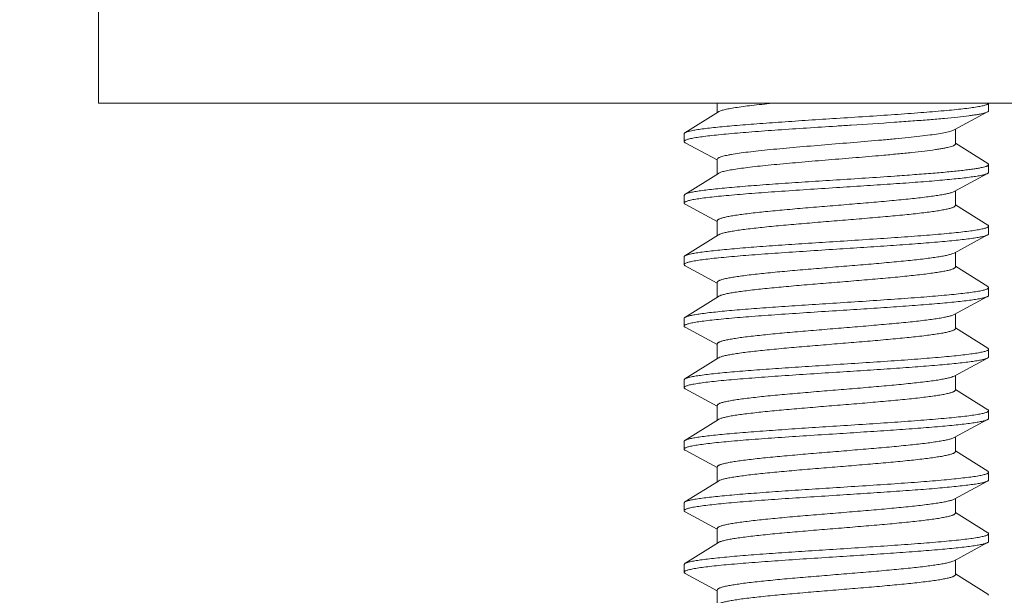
# Model space of a CAD drawing. Header units: inches. Extents: x 0 to 814, y 0 to 621.
# Tile 7 of 37: x 278.44 to 284.84, y 431.97 to 435.71. Entities that reach past the tile are written whole.
import ezdxf

# ---------------------------------------------------------------- set-up
doc = ezdxf.new("R2010")
doc.units = ezdxf.units.IN
doc.header["$LTSCALE"] = 10
doc.header["$MEASUREMENT"] = 0
doc.dimstyles.get("Standard").update_dxf_attribs({"dimtxt": 6, "dimasz": 6.5, "dimexe": 2.5, "dimexo": 3.5, "dimgap": 1.25, "dimtad": 0, "dimtih": 1, "dimtoh": 1, "dimdec": 1, "dimzin": 0, "dimdsep": 46, "dimtxsty": 'Standard', "dimcen": 0, "dimadec": 0, "dimazin": 0, "dimtfac": 1, "dimtdec": 1, "dimtofl": 0, "dimtmove": 0, "dimatfit": 3, "dimfxl": 0, "dimtolj": 1, "dimtzin": 0, "dimarcsym": 0})

# ---------------------------------------------------------------- blocks, each defined once
blk = doc.blocks.new('*D55')
at = {"color": 0, "lineweight": -2}
for p, q in [((278.9482, 450.3946), (278.9482, 462.9307)), ((310.0482, 449.4779), (310.0482, 462.9307)), ((272.4482, 460.4307), (265.9482, 460.4307)), ((316.5482, 460.4307), (323.0482, 460.4307)), ((278.9482, 438.6705), (278.9482, 446.465))]:
    blk.add_line(p, q, dxfattribs=at)
at = {"color": 0}
for points in [[(272.4482, 461.5141), (272.4482, 459.3474), (278.9482, 460.4307)], [(316.5482, 461.5141), (316.5482, 459.3474), (310.0482, 460.4307)]]:
    blk.add_solid(points, dxfattribs=at)
at = {"layer": 'DEFPOINTS', "color": 0}
for p in [(278.9482, 460.4307), (310.0482, 445.9779), (278.9482, 435.1705)]:
    blk.add_point(p, dxfattribs=at)
at = {"color": 0, "lineweight": 15, "char_height": 6, "attachment_point": 5}
for s, insert in [('\\A1;31.1', (294.4982, 464.6807)), ('\\A1;[1.22]', (294.4982, 456.1807))]:
    blk.add_mtext(s, dxfattribs=dict(at, insert=insert))
blk = doc.blocks.new('*D49')
at = {"color": 0, "lineweight": -2}
for p, q in [((245.2973, 468.2649), (251.7973, 468.2649)), ((251.7973, 468.2649), (251.7973, 461.6705)), ((251.7973, 455.1705), (251.7973, 461.6705)), ((280.2482, 448.6705), (249.2973, 448.6705)), ((275.4482, 435.1705), (249.2973, 435.1705)), ((251.7973, 428.6705), (251.7973, 422.1705))]:
    blk.add_line(p, q, dxfattribs=at)
at = {"color": 0}
for points in [[(250.714, 455.1705), (252.8806, 455.1705), (251.7973, 448.6705)], [(250.714, 428.6705), (252.8806, 428.6705), (251.7973, 435.1705)]]:
    blk.add_solid(points, dxfattribs=at)
at = {"layer": 'DEFPOINTS', "color": 0}
for p in [(283.7482, 448.6705), (251.7973, 435.1705), (278.9482, 435.1705)]:
    blk.add_point(p, dxfattribs=at)
at = {"color": 0, "lineweight": 15, "char_height": 6, "attachment_point": 5}
for s, insert in [('\\A1;13.5', (231.5473, 472.5149)), ('\\A1;[0.53]', (231.5473, 464.0149))]:
    blk.add_mtext(s, dxfattribs=dict(at, insert=insert))

msp = doc.modelspace()

# ---------------------------------------------------------------- linework, layer by layer
at = {"lineweight": 15}
for p, q in [((278.9482, 435.1705), (278.9482, 436.6705)), ((298.5482, 435.1705), (278.9482, 435.1705)), ((282.9739, 435.1705), (282.9739, 435.1093)), ((284.7387, 435.1705), (284.7387, 435.1205)), ((282.9806, 435.1135), (282.763, 434.977)), ((284.5135, 434.9954), (284.7316, 435.1129)), ((284.5226, 434.9051), (284.5226, 435.0003)), ((282.7577, 434.9705), (282.7577, 434.9205)), ((282.7648, 434.9129), (282.9739, 434.8003)), ((284.7335, 434.777), (284.5226, 434.9093)), ((282.9739, 434.8051), (282.9739, 434.7093)), ((284.7387, 434.7705), (284.7387, 434.7205)), ((282.9806, 434.7135), (282.763, 434.577)), ((284.5135, 434.5954), (284.7316, 434.7129)), ((284.5226, 434.5051), (284.5226, 434.6003)), ((282.763, 434.577), (282.7577, 434.5705)), ((282.7577, 434.5705), (282.7577, 434.5205)), ((282.7648, 434.5129), (282.9739, 434.4003)), ((284.7335, 434.377), (284.5226, 434.5093)), ((282.9739, 434.4051), (282.9739, 434.3093)), ((284.7387, 434.3705), (284.7387, 434.3205)), ((282.9806, 434.3135), (282.763, 434.177)), ((282.9806, 434.3135), (282.9828, 434.3148)), ((284.5135, 434.1954), (284.7316, 434.3129)), ((282.7577, 434.1705), (282.7577, 434.1205)), ((284.5226, 434.1051), (284.5226, 434.2003)), ((282.7648, 434.1129), (282.9739, 434.0003)), ((284.7335, 433.977), (284.5226, 434.1093)), ((282.9739, 434.0051), (282.9739, 433.9093)), ((284.7335, 433.977), (284.7387, 433.9705)), ((284.7387, 433.9705), (284.7387, 433.9205)), ((282.9806, 433.9135), (282.763, 433.777)), ((282.9806, 433.9135), (282.9831, 433.9149)), ((284.5135, 433.7954), (284.7316, 433.9129)), ((282.7577, 433.7705), (282.7577, 433.7205)), ((284.5226, 433.7051), (284.5226, 433.8003)), ((282.7648, 433.7129), (282.9739, 433.6003)), ((284.7335, 433.577), (284.5226, 433.7093)), ((282.9739, 433.6051), (282.9739, 433.5093)), ((284.7387, 433.5705), (284.7387, 433.5205)), ((282.9806, 433.5135), (282.763, 433.377)), ((282.9806, 433.5135), (282.9833, 433.5151)), ((284.5135, 433.3954), (284.7316, 433.5129)), ((282.763, 433.377), (282.7577, 433.3705)), ((282.7577, 433.3705), (282.7577, 433.3205)), ((284.5226, 433.3051), (284.5226, 433.4003)), ((282.7648, 433.3129), (282.9739, 433.2003)), ((284.7335, 433.177), (284.5226, 433.3093)), ((282.9739, 433.2051), (282.9739, 433.1093)), ((282.9806, 433.1135), (282.9836, 433.1152)), ((284.7387, 433.1705), (284.7387, 433.1205)), ((282.9806, 433.1135), (282.763, 432.977)), ((284.5135, 432.9954), (284.7316, 433.1129)), ((284.5226, 432.9051), (284.5226, 433.0003)), ((282.7577, 432.9705), (282.7577, 432.9205)), ((282.7648, 432.9129), (282.9739, 432.8003)), ((284.7335, 432.777), (284.5226, 432.9093)), ((282.9739, 432.8051), (282.9739, 432.7093)), ((284.7387, 432.7705), (284.7335, 432.777)), ((284.7387, 432.7705), (284.7387, 432.7205)), ((282.9806, 432.7135), (282.763, 432.577)), ((282.9806, 432.7135), (282.9839, 432.7154)), ((284.5135, 432.5954), (284.7316, 432.7129)), ((282.763, 432.577), (282.7577, 432.5705)), ((282.7577, 432.5705), (282.7577, 432.5205)), ((284.5226, 432.5051), (284.5226, 432.6003)), ((282.7648, 432.5129), (282.9739, 432.4003)), ((284.7335, 432.377), (284.5226, 432.5093)), ((282.9739, 432.4051), (282.9739, 432.3093)), ((284.7387, 432.3705), (284.7387, 432.3205)), ((282.9806, 432.3135), (282.763, 432.177)), ((284.5135, 432.1954), (284.7316, 432.3129)), ((282.763, 432.177), (282.7577, 432.1705)), ((282.7577, 432.1705), (282.7577, 432.1205)), ((284.5226, 432.1051), (284.5226, 432.2003)), ((282.7648, 432.1129), (282.9739, 432.0003)), ((284.7335, 431.977), (284.5226, 432.1093)), ((282.9739, 432.0051), (282.9739, 431.9093)), ((284.7335, 431.977), (284.7387, 431.9705))]:
    msp.add_line(p, q, dxfattribs=at)
for centre, radius, start, end in [((283.0016, 435.0799), 0.0396, 119.30431, 122.07953), ((279.86, 496.5091), 61.9607, 273.597826, 273.949098)]:
    msp.add_arc(centre, radius, start, end, dxfattribs=at)
for points, knots in [([(282.9822, 435.1145), (282.9846, 435.1158), (282.9902, 435.1183), (283.0045, 435.1234), (283.0281, 435.1294), (283.0629, 435.1362), (283.106, 435.143), (283.1568, 435.1499), (283.2382, 435.1596), (283.3026, 435.1662), (283.3476, 435.1705)], [0, 0, 0, 0, 0.02205, 0.049823, 0.122797, 0.218754, 0.33681, 0.475682, 0.633779, 1, 1, 1, 1]), ([(284.7387, 435.1705), (284.7387, 435.1679), (284.7342, 435.164), (284.7275, 435.1608), (284.719, 435.1576), (284.7084, 435.1546), (284.6954, 435.1515), (284.6801, 435.1484), (284.6554, 435.144), (284.6191, 435.1387), (284.5692, 435.1326), (284.5115, 435.1264), (284.4204, 435.1177), (284.2915, 435.1072), (284.1225, 435.095), (283.939, 435.0828), (283.8127, 435.0746), (283.7482, 435.0705)], [0, 0, 0, 0, 0.007865, 0.014589, 0.023472, 0.034576, 0.047919, 0.063492, 0.081272, 0.123314, 0.173694, 0.231955, 0.297556, 0.448229, 0.61999, 0.806285, 1, 1, 1, 1]), ([(284.1273, 435.0455), (284.1664, 435.0482), (284.2418, 435.0536), (284.3499, 435.0619), (284.4475, 435.0702), (284.5329, 435.0785), (284.5956, 435.0856), (284.6386, 435.0915), (284.6652, 435.0957), (284.6877, 435.0998), (284.7062, 435.104), (284.7204, 435.108), (284.7285, 435.1112), (284.7316, 435.1129)], [0, 0, 0, 0, 0.193192, 0.37218, 0.533872, 0.675475, 0.794572, 0.845044, 0.889183, 0.926828, 0.957857, 0.982224, 1, 1, 1, 1]), ([(284.7316, 435.1129), (284.7327, 435.1134), (284.7346, 435.1146), (284.7374, 435.1168), (284.7387, 435.1191), (284.7387, 435.1205)], [0, 0, 0, 0, 0.338105, 0.609657, 1, 1, 1, 1]), ([(282.763, 434.977), (282.7648, 434.9782), (282.7692, 434.9803), (282.7808, 434.9846), (282.8006, 434.9895), (282.8302, 434.9952), (282.8675, 435.0009), (282.9122, 435.0067), (282.9639, 435.0124), (283.0222, 435.0182), (283.1116, 435.0263), (283.2359, 435.0361), (283.3968, 435.0475), (283.5695, 435.059), (283.688, 435.0666), (283.7482, 435.0705)], [0, 0, 0, 0, 0.006461, 0.014827, 0.037436, 0.067901, 0.106061, 0.15164, 0.204282, 0.263561, 0.328991, 0.476086, 0.640682, 0.817283, 1, 1, 1, 1]), ([(283.7482, 435.0205), (283.7806, 435.0226), (283.907, 435.0307), (284.0333, 435.039), (284.1273, 435.0455)], [0, 0, 0, 0, 0.256105, 1, 1, 1, 1]), ([(282.7577, 434.9205), (282.7577, 434.9231), (282.7622, 434.927), (282.769, 434.9302), (282.7775, 434.9334), (282.7881, 434.9364), (282.8011, 434.9395), (282.8163, 434.9426), (282.8411, 434.947), (282.8774, 434.9523), (282.9273, 434.9584), (282.985, 434.9646), (283.0761, 434.9733), (283.2049, 434.9838), (283.374, 434.996), (283.5575, 435.0082), (283.6838, 435.0164), (283.7482, 435.0205)], [0, 0, 0, 0, 0.007865, 0.014589, 0.023471, 0.034577, 0.047919, 0.063492, 0.081272, 0.123314, 0.173694, 0.231955, 0.297556, 0.448227, 0.619989, 0.806285, 1, 1, 1, 1]), ([(282.7577, 434.9705), (282.7577, 434.9711), (282.7581, 434.9726), (282.7599, 434.975), (282.7618, 434.9763), (282.763, 434.977)], [0, 0, 0, 0, 0.192076, 0.536887, 1, 1, 1, 1]), ([(284.0446, 434.9301), (284.0742, 434.9328), (284.1315, 434.938), (284.2137, 434.946), (284.2883, 434.9541), (284.3541, 434.9621), (284.4099, 434.9701), (284.4498, 434.977), (284.476, 434.9828), (284.4913, 434.9868), (284.5036, 434.9908), (284.5106, 434.9938), (284.5135, 434.9954)], [0, 0, 0, 0, 0.188336, 0.363424, 0.522412, 0.662761, 0.782241, 0.879025, 0.918472, 0.951792, 0.978948, 1, 1, 1, 1]), ([(282.7648, 434.9129), (282.7638, 434.9134), (282.7619, 434.9146), (282.7591, 434.9168), (282.7577, 434.9191), (282.7577, 434.9205)], [0, 0, 0, 0, 0.338116, 0.609659, 1, 1, 1, 1]), ([(282.9739, 434.8051), (282.9739, 434.8084), (282.9781, 434.8121), (282.9832, 434.815), (282.9889, 434.8178), (282.9979, 434.8212), (283.0109, 434.825), (283.0266, 434.8288), (283.0451, 434.8327), (283.0748, 434.8382), (283.1183, 434.8448), (283.1773, 434.8525), (283.245, 434.8602), (283.3492, 434.8709), (283.4925, 434.8839), (283.6738, 434.899), (283.8596, 434.9142), (283.9837, 434.9247), (284.0446, 434.9301)], [0, 0, 0, 0, 0.008999, 0.012516, 0.016619, 0.026641, 0.039133, 0.054102, 0.071517, 0.091334, 0.137905, 0.193182, 0.256368, 0.326539, 0.48359, 0.655024, 0.830644, 1, 1, 1, 1]), ([(284.0446, 434.8301), (284.0785, 434.8331), (284.1435, 434.8391), (284.236, 434.8483), (284.3179, 434.8575), (284.3787, 434.8655), (284.4208, 434.872), (284.447, 434.8766), (284.4695, 434.8813), (284.488, 434.8858), (284.5026, 434.8904), (284.5122, 434.8944), (284.5177, 434.8978), (284.5204, 434.9002), (284.5221, 434.9026), (284.5226, 434.9043), (284.5226, 434.9051)], [0, 0, 0, 0, 0.209259, 0.400948, 0.570992, 0.715793, 0.777771, 0.832375, 0.879354, 0.918518, 0.949777, 0.973198, 0.982103, 0.989302, 0.995082, 1, 1, 1, 1]), ([(282.9806, 434.7135), (282.9828, 434.7149), (282.9883, 434.7176), (283.0025, 434.7228), (283.0266, 434.729), (283.0624, 434.7361), (283.1073, 434.7432), (283.1604, 434.7504), (283.2213, 434.7576), (283.2891, 434.7648), (283.3906, 434.7747), (283.5274, 434.7869), (283.6985, 434.8011), (283.8722, 434.8153), (283.9879, 434.8251), (284.0446, 434.8301)], [0, 0, 0, 0, 0.007411, 0.016947, 0.042538, 0.076746, 0.119233, 0.169501, 0.226924, 0.290772, 0.360225, 0.512294, 0.675267, 0.840694, 1, 1, 1, 1]), ([(284.7387, 434.7705), (284.7387, 434.7697), (284.7381, 434.7678), (284.7359, 434.7655), (284.7324, 434.7632), (284.7277, 434.7609), (284.7216, 434.7586), (284.711, 434.7552), (284.6945, 434.7512), (284.6708, 434.7466), (284.6421, 434.742), (284.6086, 434.7374), (284.5548, 434.7309), (284.4769, 434.7229), (284.3721, 434.7137), (284.2538, 434.7045), (284.1707, 434.6985), (284.1273, 434.6955)], [0, 0, 0, 0, 0.003931, 0.008912, 0.015506, 0.023953, 0.034359, 0.046774, 0.077681, 0.116675, 0.163618, 0.218301, 0.280453, 0.425845, 0.596747, 0.789505, 1, 1, 1, 1]), ([(284.7316, 434.7129), (284.7327, 434.7134), (284.7346, 434.7146), (284.7374, 434.7168), (284.7387, 434.7191), (284.7387, 434.7205)], [0, 0, 0, 0, 0.338116, 0.609659, 1, 1, 1, 1]), ([(284.7335, 434.777), (284.7343, 434.7765), (284.7366, 434.775), (284.7387, 434.7724), (284.7387, 434.7705)], [0, 0, 0, 0, 0.329485, 1, 1, 1, 1]), ([(283.7482, 434.6705), (283.688, 434.6666), (283.5695, 434.659), (283.3968, 434.6475), (283.2359, 434.6361), (283.1116, 434.6263), (283.0222, 434.6182), (282.9639, 434.6124), (282.9122, 434.6067), (282.8675, 434.6009), (282.8302, 434.5952), (282.8006, 434.5895), (282.7808, 434.5846), (282.7692, 434.5803), (282.7648, 434.5782), (282.763, 434.577)], [0, 0, 0, 0, 0.182717, 0.359317, 0.523913, 0.671008, 0.736438, 0.795717, 0.848359, 0.893938, 0.932098, 0.962564, 0.985173, 0.993539, 1, 1, 1, 1]), ([(283.7482, 434.6205), (283.8078, 434.6243), (283.925, 434.6319), (284.0959, 434.6432), (284.2554, 434.6545), (284.3788, 434.6642), (284.4679, 434.6722), (284.5262, 434.6779), (284.5782, 434.6836), (284.6233, 434.6893), (284.6612, 434.6949), (284.6917, 434.7006), (284.7123, 434.7055), (284.7247, 434.7096), (284.7296, 434.7118), (284.7316, 434.7129)], [0, 0, 0, 0, 0.181019, 0.356118, 0.519592, 0.666107, 0.731492, 0.790908, 0.843878, 0.889981, 0.928863, 0.960248, 0.983954, 0.992922, 1, 1, 1, 1]), ([(282.7577, 434.5205), (282.7577, 434.5231), (282.7622, 434.527), (282.769, 434.5302), (282.7775, 434.5334), (282.7881, 434.5364), (282.8011, 434.5395), (282.8163, 434.5426), (282.8411, 434.547), (282.8774, 434.5523), (282.9273, 434.5584), (282.985, 434.5646), (283.0761, 434.5733), (283.2049, 434.5838), (283.374, 434.596), (283.5575, 434.6082), (283.6838, 434.6164), (283.7482, 434.6205)], [0, 0, 0, 0, 0.007865, 0.014589, 0.023471, 0.034577, 0.047919, 0.063492, 0.081272, 0.123314, 0.173694, 0.231955, 0.297556, 0.448227, 0.619989, 0.806285, 1, 1, 1, 1]), ([(282.9739, 434.4051), (282.9739, 434.4061), (282.9747, 434.4085), (282.9775, 434.4115), (282.9819, 434.4144), (282.9878, 434.4173), (282.9954, 434.4202), (283.0046, 434.4232), (283.0154, 434.4261), (283.0329, 434.4303), (283.0587, 434.4354), (283.0942, 434.4412), (283.1353, 434.4471), (283.2005, 434.4553), (283.2931, 434.4654), (283.4153, 434.477), (283.5491, 434.4886), (283.6898, 434.5003), (283.8326, 434.512), (283.9724, 434.5237), (284.1044, 434.5354), (284.224, 434.547), (284.314, 434.557), (284.3767, 434.5653), (284.4158, 434.5711), (284.4491, 434.577), (284.4764, 434.5828), (284.4973, 434.5885), (284.509, 434.5929), (284.5135, 434.5954)], [0, 0, 0, 0, 0.001984, 0.004491, 0.0078, 0.012033, 0.017238, 0.023435, 0.030632, 0.038823, 0.058141, 0.081266, 0.108018, 0.138178, 0.207683, 0.287418, 0.374645, 0.466356, 0.559382, 0.65051, 0.736592, 0.814662, 0.88204, 0.910988, 0.936444, 0.958204, 0.976104, 0.99004, 1, 1, 1, 1]), ([(282.7648, 434.5129), (282.7638, 434.5134), (282.7619, 434.5146), (282.7591, 434.5168), (282.7577, 434.5191), (282.7577, 434.5205)], [0, 0, 0, 0, 0.338116, 0.609659, 1, 1, 1, 1]), ([(282.9828, 434.3148), (282.9873, 434.3172), (282.9989, 434.3216), (283.0197, 434.3274), (283.0469, 434.3332), (283.0801, 434.339), (283.1192, 434.3449), (283.1818, 434.3531), (283.2718, 434.3632), (283.3914, 434.3748), (283.5234, 434.3865), (283.6633, 434.3982), (283.8061, 434.4098), (283.9469, 434.4215), (284.0808, 434.4332), (284.2031, 434.4448), (284.2958, 434.4549), (284.361, 434.4631), (284.4022, 434.469), (284.4376, 434.4748), (284.4635, 434.4799), (284.481, 434.4841), (284.4918, 434.487), (284.5011, 434.49), (284.5086, 434.4929), (284.5146, 434.4958), (284.519, 434.4988), (284.5218, 434.5017), (284.5226, 434.5041), (284.5226, 434.5051)], [0, 0, 0, 0, 0.009905, 0.023787, 0.041638, 0.063353, 0.088771, 0.117687, 0.185018, 0.263063, 0.349142, 0.440286, 0.533345, 0.625099, 0.712375, 0.792162, 0.861717, 0.8919, 0.918672, 0.941815, 0.961149, 0.969346, 0.976548, 0.982751, 0.98796, 0.992195, 0.995507, 0.998015, 1, 1, 1, 1]), ([(283.7482, 434.2705), (283.8127, 434.2746), (283.939, 434.2828), (284.1225, 434.295), (284.2915, 434.3072), (284.4204, 434.3177), (284.5115, 434.3264), (284.5692, 434.3325), (284.6191, 434.3387), (284.6554, 434.344), (284.6801, 434.3484), (284.6954, 434.3515), (284.7084, 434.3546), (284.719, 434.3576), (284.7275, 434.3608), (284.7342, 434.364), (284.7387, 434.3679), (284.7387, 434.3705)], [0, 0, 0, 0, 0.193715, 0.380011, 0.551773, 0.702444, 0.768045, 0.826306, 0.876686, 0.918728, 0.936508, 0.952081, 0.965423, 0.976529, 0.985411, 0.992135, 1, 1, 1, 1]), ([(284.7387, 434.3705), (284.7387, 434.3711), (284.7384, 434.3726), (284.7365, 434.375), (284.7346, 434.3763), (284.7335, 434.377)], [0, 0, 0, 0, 0.192076, 0.536887, 1, 1, 1, 1]), ([(282.763, 434.177), (282.7648, 434.1782), (282.7692, 434.1803), (282.7808, 434.1846), (282.8006, 434.1895), (282.8302, 434.1952), (282.8675, 434.2009), (282.9122, 434.2067), (282.9639, 434.2124), (283.0222, 434.2182), (283.1116, 434.2263), (283.2359, 434.2361), (283.3968, 434.2475), (283.5695, 434.259), (283.688, 434.2666), (283.7482, 434.2705)], [0, 0, 0, 0, 0.006461, 0.014827, 0.037436, 0.067901, 0.106061, 0.15164, 0.204282, 0.263561, 0.328991, 0.476086, 0.640682, 0.817283, 1, 1, 1, 1]), ([(283.7482, 434.2205), (283.8078, 434.2243), (283.925, 434.2319), (284.0959, 434.2432), (284.2554, 434.2545), (284.3788, 434.2642), (284.4679, 434.2722), (284.5262, 434.2779), (284.5782, 434.2836), (284.6233, 434.2893), (284.6612, 434.2949), (284.6917, 434.3006), (284.7123, 434.3055), (284.7247, 434.3096), (284.7296, 434.3118), (284.7316, 434.3129)], [0, 0, 0, 0, 0.181019, 0.356118, 0.519592, 0.666107, 0.731492, 0.790908, 0.843878, 0.889981, 0.928863, 0.960248, 0.983954, 0.992922, 1, 1, 1, 1]), ([(284.7316, 434.3129), (284.7327, 434.3134), (284.7346, 434.3146), (284.7374, 434.3168), (284.7387, 434.3191), (284.7387, 434.3205)], [0, 0, 0, 0, 0.338116, 0.609659, 1, 1, 1, 1]), ([(282.7577, 434.1205), (282.7577, 434.1231), (282.7622, 434.127), (282.769, 434.1302), (282.7775, 434.1334), (282.7881, 434.1364), (282.8011, 434.1395), (282.8163, 434.1426), (282.8411, 434.147), (282.8774, 434.1523), (282.9273, 434.1584), (282.985, 434.1646), (283.0761, 434.1733), (283.2049, 434.1838), (283.374, 434.196), (283.5575, 434.2082), (283.6838, 434.2164), (283.7482, 434.2205)], [0, 0, 0, 0, 0.007865, 0.014589, 0.023471, 0.034577, 0.047919, 0.063492, 0.081272, 0.123314, 0.173694, 0.231955, 0.297556, 0.448227, 0.619989, 0.806285, 1, 1, 1, 1]), ([(282.7577, 434.1705), (282.7577, 434.1711), (282.7581, 434.1726), (282.7599, 434.175), (282.7618, 434.1763), (282.763, 434.177)], [0, 0, 0, 0, 0.192076, 0.536887, 1, 1, 1, 1]), ([(282.9739, 434.0051), (282.9739, 434.0061), (282.9747, 434.0085), (282.9775, 434.0115), (282.9819, 434.0144), (282.9878, 434.0173), (282.9954, 434.0202), (283.0046, 434.0232), (283.0154, 434.0261), (283.0329, 434.0303), (283.0587, 434.0354), (283.0942, 434.0412), (283.1353, 434.0471), (283.2005, 434.0553), (283.2931, 434.0654), (283.4153, 434.077), (283.5491, 434.0886), (283.6898, 434.1003), (283.8326, 434.112), (283.9724, 434.1237), (284.1044, 434.1354), (284.224, 434.147), (284.314, 434.157), (284.3767, 434.1653), (284.4158, 434.1711), (284.4491, 434.177), (284.4764, 434.1828), (284.4973, 434.1885), (284.509, 434.1929), (284.5135, 434.1954)], [0, 0, 0, 0, 0.001984, 0.004491, 0.0078, 0.012033, 0.017238, 0.023435, 0.030632, 0.038823, 0.058141, 0.081266, 0.108018, 0.138178, 0.207683, 0.287418, 0.374645, 0.466356, 0.559382, 0.65051, 0.736592, 0.814662, 0.88204, 0.910988, 0.936444, 0.958204, 0.976104, 0.99004, 1, 1, 1, 1]), ([(282.7648, 434.1129), (282.7638, 434.1134), (282.7619, 434.1146), (282.7591, 434.1168), (282.7577, 434.1191), (282.7577, 434.1205)], [0, 0, 0, 0, 0.338116, 0.609659, 1, 1, 1, 1]), ([(282.9831, 433.9149), (282.9876, 433.9174), (282.9993, 433.9218), (283.0203, 433.9275), (283.0476, 433.9333), (283.0809, 433.9391), (283.1201, 433.945), (283.1828, 433.9533), (283.2728, 433.9633), (283.3925, 433.9749), (283.5245, 433.9866), (283.6643, 433.9982), (283.807, 434.0099), (283.9477, 434.0216), (284.0814, 434.0333), (284.2036, 434.0449), (284.2962, 434.0549), (284.3612, 434.0632), (284.4024, 434.069), (284.4378, 434.0749), (284.4636, 434.08), (284.4811, 434.0841), (284.4919, 434.0871), (284.5011, 434.09), (284.5087, 434.0929), (284.5146, 434.0958), (284.519, 434.0988), (284.5218, 434.1017), (284.5226, 434.1041), (284.5226, 434.1051)], [0, 0, 0, 0, 0.009997, 0.023967, 0.041899, 0.063687, 0.089168, 0.118138, 0.185547, 0.263632, 0.349716, 0.440833, 0.533839, 0.625521, 0.712716, 0.792417, 0.86189, 0.892035, 0.918774, 0.941887, 0.961196, 0.969383, 0.976575, 0.98277, 0.987973, 0.992202, 0.995511, 0.998016, 1, 1, 1, 1]), ([(284.7387, 433.9705), (284.7387, 433.9679), (284.7342, 433.964), (284.7275, 433.9608), (284.719, 433.9576), (284.7084, 433.9546), (284.6954, 433.9515), (284.6801, 433.9484), (284.6554, 433.944), (284.6191, 433.9387), (284.5692, 433.9326), (284.5115, 433.9264), (284.4204, 433.9177), (284.2915, 433.9072), (284.1225, 433.895), (283.939, 433.8828), (283.8127, 433.8746), (283.7482, 433.8705)], [0, 0, 0, 0, 0.007864, 0.014588, 0.023471, 0.034575, 0.047918, 0.06349, 0.081269, 0.123311, 0.173691, 0.231952, 0.297552, 0.448226, 0.619987, 0.806284, 1, 1, 1, 1]), ([(283.7482, 433.8205), (283.8078, 433.8243), (283.925, 433.8319), (284.0959, 433.8432), (284.2554, 433.8545), (284.3788, 433.8642), (284.4679, 433.8722), (284.5262, 433.8779), (284.5782, 433.8836), (284.6233, 433.8893), (284.6612, 433.8949), (284.6917, 433.9006), (284.7123, 433.9055), (284.7247, 433.9096), (284.7296, 433.9118), (284.7316, 433.9129)], [0, 0, 0, 0, 0.181019, 0.356118, 0.519592, 0.666107, 0.731492, 0.790908, 0.843878, 0.889981, 0.928863, 0.960248, 0.983954, 0.992922, 1, 1, 1, 1]), ([(284.7316, 433.9129), (284.7327, 433.9134), (284.7346, 433.9146), (284.7374, 433.9168), (284.7387, 433.9191), (284.7387, 433.9205)], [0, 0, 0, 0, 0.338116, 0.609659, 1, 1, 1, 1]), ([(282.7577, 433.7205), (282.7577, 433.7231), (282.7622, 433.727), (282.769, 433.7302), (282.7775, 433.7334), (282.7881, 433.7364), (282.8011, 433.7395), (282.8163, 433.7426), (282.8411, 433.747), (282.8774, 433.7523), (282.9273, 433.7584), (282.985, 433.7646), (283.0761, 433.7733), (283.2049, 433.7838), (283.374, 433.796), (283.5575, 433.8082), (283.6838, 433.8164), (283.7482, 433.8205)], [0, 0, 0, 0, 0.007865, 0.014589, 0.023471, 0.034577, 0.047919, 0.063492, 0.081272, 0.123314, 0.173694, 0.231955, 0.297556, 0.448227, 0.619989, 0.806285, 1, 1, 1, 1]), ([(282.763, 433.777), (282.7648, 433.7782), (282.7692, 433.7803), (282.7808, 433.7846), (282.8006, 433.7895), (282.8302, 433.7952), (282.8675, 433.8009), (282.9122, 433.8067), (282.9639, 433.8124), (283.0222, 433.8182), (283.1116, 433.8263), (283.2359, 433.8361), (283.3968, 433.8475), (283.5695, 433.859), (283.688, 433.8666), (283.7482, 433.8705)], [0, 0, 0, 0, 0.006461, 0.014827, 0.037436, 0.067901, 0.106061, 0.15164, 0.204282, 0.263561, 0.328991, 0.476086, 0.640682, 0.817283, 1, 1, 1, 1]), ([(282.7577, 433.7705), (282.7577, 433.7711), (282.7581, 433.7726), (282.7599, 433.775), (282.7618, 433.7763), (282.763, 433.777)], [0, 0, 0, 0, 0.192076, 0.536887, 1, 1, 1, 1]), ([(282.9739, 433.6051), (282.9739, 433.6061), (282.9747, 433.6085), (282.9775, 433.6115), (282.9819, 433.6144), (282.9878, 433.6173), (282.9954, 433.6202), (283.0046, 433.6232), (283.0154, 433.6261), (283.0329, 433.6303), (283.0587, 433.6354), (283.0942, 433.6412), (283.1353, 433.6471), (283.2005, 433.6553), (283.2931, 433.6654), (283.4153, 433.677), (283.5491, 433.6886), (283.6898, 433.7003), (283.8326, 433.712), (283.9724, 433.7237), (284.1044, 433.7354), (284.224, 433.747), (284.314, 433.757), (284.3767, 433.7653), (284.4158, 433.7711), (284.4491, 433.777), (284.4764, 433.7828), (284.4973, 433.7885), (284.509, 433.7929), (284.5135, 433.7954)], [0, 0, 0, 0, 0.001984, 0.004491, 0.0078, 0.012033, 0.017238, 0.023435, 0.030632, 0.038823, 0.058141, 0.081266, 0.108018, 0.138178, 0.207683, 0.287418, 0.374645, 0.466356, 0.559382, 0.65051, 0.736592, 0.814662, 0.88204, 0.910988, 0.936444, 0.958204, 0.976104, 0.990039, 1, 1, 1, 1]), ([(282.7648, 433.7129), (282.7638, 433.7134), (282.7619, 433.7146), (282.7591, 433.7168), (282.7577, 433.7191), (282.7577, 433.7205)], [0, 0, 0, 0, 0.338116, 0.609659, 1, 1, 1, 1]), ([(282.9833, 433.5151), (282.988, 433.5175), (282.9998, 433.5219), (283.0209, 433.5276), (283.0483, 433.5334), (283.0817, 433.5393), (283.121, 433.5451), (283.1838, 433.5534), (283.2739, 433.5634), (283.3936, 433.575), (283.5256, 433.5867), (283.6653, 433.5983), (283.8079, 433.61), (283.9485, 433.6217), (284.082, 433.6333), (284.2041, 433.6449), (284.2965, 433.6549), (284.3615, 433.6632), (284.4025, 433.6691), (284.4379, 433.6749), (284.4637, 433.68), (284.4812, 433.6841), (284.4919, 433.6871), (284.5011, 433.69), (284.5087, 433.6929), (284.5146, 433.6958), (284.519, 433.6988), (284.5218, 433.7018), (284.5226, 433.7041), (284.5226, 433.7051)], [0, 0, 0, 0, 0.010089, 0.024147, 0.04216, 0.064021, 0.089565, 0.118588, 0.186076, 0.2642, 0.350288, 0.441378, 0.534331, 0.625943, 0.713055, 0.792671, 0.862063, 0.892171, 0.918876, 0.941959, 0.961243, 0.969419, 0.976602, 0.982789, 0.987985, 0.992209, 0.995514, 0.998018, 1, 1, 1, 1]), ([(283.7482, 433.4705), (283.8127, 433.4746), (283.939, 433.4828), (284.1225, 433.495), (284.2915, 433.5072), (284.4204, 433.5177), (284.5115, 433.5264), (284.5692, 433.5325), (284.6191, 433.5387), (284.6554, 433.544), (284.6801, 433.5484), (284.6954, 433.5515), (284.7084, 433.5546), (284.719, 433.5576), (284.7275, 433.5608), (284.7342, 433.564), (284.7387, 433.5679), (284.7387, 433.5705)], [0, 0, 0, 0, 0.193715, 0.380011, 0.551773, 0.702444, 0.768045, 0.826306, 0.876686, 0.918728, 0.936508, 0.952081, 0.965423, 0.976529, 0.985411, 0.992135, 1, 1, 1, 1]), ([(284.7387, 433.5705), (284.7387, 433.5711), (284.7384, 433.5726), (284.7365, 433.575), (284.7346, 433.5763), (284.7335, 433.577)], [0, 0, 0, 0, 0.192076, 0.536887, 1, 1, 1, 1]), ([(283.7482, 433.4205), (283.8078, 433.4243), (283.925, 433.4319), (284.0959, 433.4432), (284.2554, 433.4545), (284.3788, 433.4642), (284.4679, 433.4722), (284.5262, 433.4779), (284.5782, 433.4836), (284.6233, 433.4893), (284.6612, 433.4949), (284.6917, 433.5006), (284.7123, 433.5055), (284.7247, 433.5096), (284.7296, 433.5118), (284.7316, 433.5129)], [0, 0, 0, 0, 0.181019, 0.356118, 0.519591, 0.666107, 0.731492, 0.790908, 0.843878, 0.889981, 0.928863, 0.960247, 0.983954, 0.992921, 1, 1, 1, 1]), ([(284.7316, 433.5129), (284.7327, 433.5134), (284.7346, 433.5146), (284.7374, 433.5168), (284.7387, 433.5191), (284.7387, 433.5205)], [0, 0, 0, 0, 0.338126, 0.609639, 1, 1, 1, 1]), ([(283.7482, 433.4705), (283.688, 433.4666), (283.5695, 433.459), (283.3968, 433.4475), (283.2359, 433.4361), (283.1116, 433.4263), (283.0222, 433.4182), (282.9639, 433.4124), (282.9122, 433.4067), (282.8675, 433.4009), (282.8302, 433.3952), (282.8006, 433.3895), (282.7808, 433.3846), (282.7692, 433.3803), (282.7648, 433.3782), (282.763, 433.377)], [0, 0, 0, 0, 0.182717, 0.359318, 0.523913, 0.671009, 0.736438, 0.795718, 0.848359, 0.893938, 0.932099, 0.962564, 0.985173, 0.993539, 1, 1, 1, 1]), ([(282.7577, 433.3205), (282.7577, 433.3231), (282.7622, 433.327), (282.769, 433.3302), (282.7775, 433.3334), (282.7881, 433.3364), (282.8011, 433.3395), (282.8163, 433.3426), (282.8411, 433.347), (282.8774, 433.3523), (282.9273, 433.3584), (282.985, 433.3646), (283.0761, 433.3733), (283.2049, 433.3838), (283.374, 433.396), (283.5575, 433.4082), (283.6838, 433.4164), (283.7482, 433.4205)], [0, 0, 0, 0, 0.007865, 0.014589, 0.023471, 0.034577, 0.047919, 0.063492, 0.081272, 0.123314, 0.173694, 0.231955, 0.297556, 0.448227, 0.619989, 0.806285, 1, 1, 1, 1]), ([(282.9739, 433.2051), (282.9739, 433.2061), (282.9747, 433.2085), (282.9775, 433.2115), (282.9819, 433.2144), (282.9878, 433.2173), (282.9954, 433.2202), (283.0046, 433.2232), (283.0154, 433.2261), (283.0329, 433.2303), (283.0587, 433.2354), (283.0942, 433.2412), (283.1353, 433.2471), (283.2005, 433.2553), (283.2931, 433.2654), (283.4153, 433.277), (283.5491, 433.2886), (283.6898, 433.3003), (283.8326, 433.312), (283.9724, 433.3237), (284.1044, 433.3354), (284.224, 433.347), (284.314, 433.357), (284.3767, 433.3653), (284.4158, 433.3711), (284.4491, 433.377), (284.4764, 433.3828), (284.4973, 433.3885), (284.509, 433.3929), (284.5135, 433.3954)], [0, 0, 0, 0, 0.001984, 0.004491, 0.0078, 0.012033, 0.017238, 0.023435, 0.030632, 0.038823, 0.058141, 0.081266, 0.108018, 0.138178, 0.207683, 0.287418, 0.374645, 0.466356, 0.559382, 0.65051, 0.736592, 0.814662, 0.88204, 0.910988, 0.936444, 0.958204, 0.976104, 0.990039, 1, 1, 1, 1]), ([(282.7648, 433.3129), (282.7638, 433.3134), (282.7619, 433.3146), (282.7591, 433.3168), (282.7577, 433.3191), (282.7577, 433.3205)], [0, 0, 0, 0, 0.338116, 0.609659, 1, 1, 1, 1]), ([(282.9836, 433.1152), (282.9883, 433.1176), (283.0002, 433.1221), (283.0215, 433.1278), (283.049, 433.1336), (283.0826, 433.1394), (283.1219, 433.1452), (283.1848, 433.1535), (283.275, 433.1635), (283.3947, 433.1751), (283.5267, 433.1867), (283.6663, 433.1984), (283.8088, 433.2101), (283.9492, 433.2217), (284.0827, 433.2334), (284.2045, 433.245), (284.2968, 433.255), (284.3617, 433.2632), (284.4027, 433.2691), (284.438, 433.2749), (284.4637, 433.28), (284.4812, 433.2842), (284.492, 433.2871), (284.5012, 433.29), (284.5087, 433.2929), (284.5146, 433.2959), (284.519, 433.2988), (284.5218, 433.3018), (284.5226, 433.3041), (284.5226, 433.3051)], [0, 0, 0, 0, 0.010181, 0.024327, 0.042421, 0.064354, 0.089962, 0.119038, 0.186604, 0.264768, 0.350859, 0.441922, 0.534823, 0.626364, 0.713394, 0.792925, 0.862235, 0.892306, 0.918977, 0.942031, 0.96129, 0.969455, 0.976629, 0.982808, 0.987997, 0.992217, 0.995518, 0.998019, 1, 1, 1, 1]), ([(284.7387, 433.1705), (284.7387, 433.1679), (284.7342, 433.164), (284.7275, 433.1608), (284.719, 433.1576), (284.7084, 433.1546), (284.6954, 433.1515), (284.6801, 433.1484), (284.6554, 433.144), (284.6191, 433.1387), (284.5692, 433.1326), (284.5115, 433.1264), (284.4204, 433.1177), (284.2916, 433.1072), (284.1225, 433.095), (283.939, 433.0828), (283.8127, 433.0746), (283.7482, 433.0705)], [0, 0, 0, 0, 0.007862, 0.014585, 0.023465, 0.034569, 0.04791, 0.063481, 0.08126, 0.1233, 0.173678, 0.231938, 0.297539, 0.448213, 0.619978, 0.80628, 1, 1, 1, 1]), ([(284.7316, 433.1129), (284.7327, 433.1134), (284.7346, 433.1146), (284.7374, 433.1168), (284.7387, 433.1191), (284.7387, 433.1205)], [0, 0, 0, 0, 0.338116, 0.609659, 1, 1, 1, 1]), ([(284.7335, 433.177), (284.7343, 433.1765), (284.7366, 433.175), (284.7387, 433.1724), (284.7387, 433.1705)], [0, 0, 0, 0, 0.329474, 1, 1, 1, 1]), ([(283.7482, 433.0705), (283.688, 433.0666), (283.5695, 433.059), (283.3968, 433.0475), (283.2359, 433.0361), (283.1116, 433.0263), (283.0222, 433.0182), (282.9639, 433.0124), (282.9122, 433.0067), (282.8675, 433.0009), (282.8302, 432.9952), (282.8006, 432.9895), (282.7808, 432.9846), (282.7692, 432.9803), (282.7648, 432.9782), (282.763, 432.977)], [0, 0, 0, 0, 0.182717, 0.359318, 0.523914, 0.671009, 0.736439, 0.795718, 0.84836, 0.893939, 0.932099, 0.962564, 0.985173, 0.993539, 1, 1, 1, 1]), ([(283.7482, 433.0205), (283.8078, 433.0243), (283.925, 433.0319), (284.0959, 433.0432), (284.2554, 433.0545), (284.3788, 433.0642), (284.4679, 433.0722), (284.5262, 433.0779), (284.5782, 433.0836), (284.6233, 433.0893), (284.6612, 433.0949), (284.6917, 433.1006), (284.7123, 433.1055), (284.7247, 433.1096), (284.7296, 433.1118), (284.7316, 433.1129)], [0, 0, 0, 0, 0.181019, 0.356118, 0.519592, 0.666107, 0.731492, 0.790908, 0.843878, 0.889981, 0.928863, 0.960248, 0.983954, 0.992922, 1, 1, 1, 1]), ([(282.7577, 432.9205), (282.7577, 432.9231), (282.7622, 432.927), (282.769, 432.9302), (282.7775, 432.9334), (282.7881, 432.9364), (282.8011, 432.9395), (282.8163, 432.9426), (282.8411, 432.947), (282.8774, 432.9523), (282.9273, 432.9584), (282.985, 432.9646), (283.0761, 432.9733), (283.2049, 432.9838), (283.374, 432.996), (283.5575, 433.0082), (283.6838, 433.0164), (283.7482, 433.0205)], [0, 0, 0, 0, 0.007865, 0.014589, 0.023471, 0.034577, 0.047919, 0.063492, 0.081272, 0.123314, 0.173694, 0.231955, 0.297556, 0.448227, 0.619989, 0.806285, 1, 1, 1, 1]), ([(282.9739, 432.8051), (282.9739, 432.8061), (282.9747, 432.8085), (282.9775, 432.8115), (282.9819, 432.8144), (282.9878, 432.8173), (282.9954, 432.8202), (283.0046, 432.8232), (283.0154, 432.8261), (283.0329, 432.8303), (283.0587, 432.8354), (283.0942, 432.8412), (283.1353, 432.8471), (283.2005, 432.8553), (283.2931, 432.8654), (283.4153, 432.877), (283.5491, 432.8886), (283.6898, 432.9003), (283.8326, 432.912), (283.9724, 432.9237), (284.1044, 432.9354), (284.224, 432.947), (284.314, 432.957), (284.3767, 432.9653), (284.4158, 432.9711), (284.4491, 432.977), (284.4764, 432.9828), (284.4973, 432.9885), (284.509, 432.9929), (284.5135, 432.9954)], [0, 0, 0, 0, 0.001984, 0.004491, 0.0078, 0.012033, 0.017238, 0.023435, 0.030632, 0.038823, 0.058141, 0.081266, 0.108018, 0.138178, 0.207683, 0.287418, 0.374645, 0.466356, 0.559382, 0.65051, 0.736592, 0.814662, 0.88204, 0.910988, 0.936444, 0.958204, 0.976104, 0.990039, 1, 1, 1, 1]), ([(282.763, 432.977), (282.7622, 432.9765), (282.7599, 432.975), (282.7577, 432.9724), (282.7577, 432.9705)], [0, 0, 0, 0, 0.32953, 1, 1, 1, 1]), ([(282.7648, 432.9129), (282.7638, 432.9134), (282.7619, 432.9146), (282.7591, 432.9168), (282.7577, 432.9191), (282.7577, 432.9205)], [0, 0, 0, 0, 0.338116, 0.609659, 1, 1, 1, 1]), ([(282.9839, 432.7154), (282.9887, 432.7178), (283.0007, 432.7222), (283.022, 432.7279), (283.0497, 432.7337), (283.0834, 432.7395), (283.1228, 432.7454), (283.1858, 432.7536), (283.276, 432.7636), (283.3958, 432.7752), (283.5278, 432.7868), (283.6674, 432.7985), (283.8097, 432.8101), (283.95, 432.8218), (284.0833, 432.8334), (284.205, 432.845), (284.2972, 432.855), (284.362, 432.8633), (284.4029, 432.8691), (284.4382, 432.8749), (284.4638, 432.88), (284.4813, 432.8842), (284.492, 432.8871), (284.5012, 432.89), (284.5087, 432.893), (284.5147, 432.8959), (284.519, 432.8988), (284.5218, 432.9018), (284.5226, 432.9041), (284.5226, 432.9051)], [0, 0, 0, 0, 0.010273, 0.024507, 0.042682, 0.064687, 0.090357, 0.119488, 0.187131, 0.265334, 0.35143, 0.442465, 0.535314, 0.626784, 0.713733, 0.793178, 0.862407, 0.892441, 0.919079, 0.942103, 0.961336, 0.969491, 0.976655, 0.982827, 0.98801, 0.992224, 0.995521, 0.99802, 1, 1, 1, 1]), ([(283.7482, 432.6705), (283.8127, 432.6746), (283.939, 432.6828), (284.1225, 432.695), (284.2915, 432.7072), (284.4204, 432.7177), (284.5115, 432.7264), (284.5692, 432.7326), (284.6191, 432.7387), (284.6554, 432.744), (284.6801, 432.7484), (284.6954, 432.7515), (284.7084, 432.7546), (284.719, 432.7576), (284.7275, 432.7608), (284.7342, 432.764), (284.7387, 432.7679), (284.7387, 432.7705)], [0, 0, 0, 0, 0.193716, 0.380014, 0.551775, 0.702448, 0.768048, 0.826309, 0.876689, 0.91873, 0.93651, 0.952082, 0.965425, 0.976529, 0.985412, 0.992135, 1, 1, 1, 1]), ([(283.7482, 432.6705), (283.688, 432.6666), (283.5695, 432.659), (283.3968, 432.6475), (283.2359, 432.6361), (283.1116, 432.6263), (283.0222, 432.6182), (282.9639, 432.6124), (282.9122, 432.6067), (282.8675, 432.6009), (282.8302, 432.5952), (282.8006, 432.5895), (282.7808, 432.5846), (282.7692, 432.5803), (282.7648, 432.5782), (282.763, 432.577)], [0, 0, 0, 0, 0.182717, 0.359318, 0.523914, 0.671009, 0.736439, 0.795718, 0.84836, 0.893939, 0.932099, 0.962565, 0.985173, 0.993539, 1, 1, 1, 1]), ([(283.7482, 432.6205), (283.8078, 432.6243), (283.925, 432.6319), (284.0959, 432.6432), (284.2554, 432.6545), (284.3788, 432.6642), (284.4679, 432.6722), (284.5262, 432.6779), (284.5782, 432.6836), (284.6233, 432.6893), (284.6612, 432.6949), (284.6917, 432.7006), (284.7123, 432.7055), (284.7247, 432.7096), (284.7296, 432.7118), (284.7316, 432.7129)], [0, 0, 0, 0, 0.181019, 0.356118, 0.519592, 0.666107, 0.731492, 0.790908, 0.843878, 0.889981, 0.928863, 0.960248, 0.983954, 0.992922, 1, 1, 1, 1]), ([(284.7316, 432.7129), (284.7327, 432.7134), (284.7346, 432.7146), (284.7374, 432.7168), (284.7387, 432.7191), (284.7387, 432.7205)], [0, 0, 0, 0, 0.338116, 0.609659, 1, 1, 1, 1]), ([(282.7577, 432.5205), (282.7577, 432.5231), (282.7622, 432.527), (282.769, 432.5302), (282.7775, 432.5334), (282.7881, 432.5364), (282.8011, 432.5395), (282.8163, 432.5426), (282.8411, 432.547), (282.8774, 432.5523), (282.9273, 432.5584), (282.985, 432.5646), (283.0761, 432.5733), (283.2049, 432.5838), (283.374, 432.596), (283.5575, 432.6082), (283.6838, 432.6164), (283.7482, 432.6205)], [0, 0, 0, 0, 0.007865, 0.014589, 0.023471, 0.034577, 0.047919, 0.063492, 0.081272, 0.123314, 0.173694, 0.231955, 0.297556, 0.448227, 0.619989, 0.806285, 1, 1, 1, 1]), ([(282.9739, 432.4051), (282.9739, 432.4061), (282.9747, 432.4085), (282.9775, 432.4115), (282.9819, 432.4144), (282.9878, 432.4173), (282.9954, 432.4202), (283.0046, 432.4232), (283.0154, 432.4261), (283.0329, 432.4303), (283.0587, 432.4354), (283.0942, 432.4412), (283.1353, 432.4471), (283.2005, 432.4553), (283.2931, 432.4654), (283.4153, 432.477), (283.5491, 432.4886), (283.6898, 432.5003), (283.8326, 432.512), (283.9724, 432.5237), (284.1044, 432.5354), (284.224, 432.547), (284.314, 432.557), (284.3767, 432.5653), (284.4158, 432.5711), (284.4491, 432.577), (284.4764, 432.5828), (284.4973, 432.5885), (284.509, 432.5929), (284.5135, 432.5954)], [0, 0, 0, 0, 0.001984, 0.004491, 0.0078, 0.012033, 0.017238, 0.023436, 0.030632, 0.038823, 0.058141, 0.081266, 0.108018, 0.138178, 0.207683, 0.287418, 0.374645, 0.466356, 0.559382, 0.65051, 0.736592, 0.814662, 0.88204, 0.910988, 0.936444, 0.958204, 0.976104, 0.990039, 1, 1, 1, 1]), ([(282.7648, 432.5129), (282.7638, 432.5134), (282.7619, 432.5146), (282.7591, 432.5168), (282.7577, 432.5191), (282.7577, 432.5205)], [0, 0, 0, 0, 0.338116, 0.609659, 1, 1, 1, 1]), ([(282.9806, 432.3135), (282.9824, 432.3146), (282.9866, 432.3168), (282.9974, 432.3211), (283.0151, 432.3262), (283.0411, 432.332), (283.0735, 432.3379), (283.1117, 432.3438), (283.1736, 432.3522), (283.2629, 432.3623), (283.3821, 432.374), (283.5143, 432.3857), (283.6547, 432.3974), (283.7984, 432.4092), (283.9404, 432.421), (284.0755, 432.4327), (284.1992, 432.4444), (284.2929, 432.4545), (284.3589, 432.4628), (284.4006, 432.4688), (284.4365, 432.4746), (284.4627, 432.4798), (284.4805, 432.484), (284.4914, 432.4869), (284.5008, 432.4899), (284.5085, 432.4928), (284.5145, 432.4958), (284.5189, 432.4987), (284.5218, 432.5017), (284.5226, 432.5041), (284.5226, 432.5051)], [0, 0, 0, 0, 0.004078, 0.009135, 0.022263, 0.039419, 0.060511, 0.085383, 0.113835, 0.18049, 0.258189, 0.344229, 0.435603, 0.529109, 0.621472, 0.709452, 0.789973, 0.860229, 0.890731, 0.917795, 0.941194, 0.960744, 0.969034, 0.976316, 0.982587, 0.987853, 0.992132, 0.995476, 0.998004, 1, 1, 1, 1]), ([(283.7482, 432.2705), (283.8127, 432.2746), (283.939, 432.2828), (284.1225, 432.295), (284.2915, 432.3072), (284.4204, 432.3177), (284.5115, 432.3264), (284.5692, 432.3325), (284.6191, 432.3387), (284.6554, 432.344), (284.6801, 432.3484), (284.6954, 432.3515), (284.7084, 432.3546), (284.719, 432.3576), (284.7275, 432.3608), (284.7342, 432.364), (284.7387, 432.3679), (284.7387, 432.3705)], [0, 0, 0, 0, 0.193715, 0.380011, 0.551773, 0.702444, 0.768045, 0.826306, 0.876686, 0.918728, 0.936508, 0.952081, 0.965423, 0.976529, 0.985411, 0.992135, 1, 1, 1, 1]), ([(284.7387, 432.3705), (284.7387, 432.3711), (284.7384, 432.3726), (284.7365, 432.375), (284.7346, 432.3763), (284.7335, 432.377)], [0, 0, 0, 0, 0.192076, 0.536887, 1, 1, 1, 1]), ([(283.7482, 432.2205), (283.8078, 432.2243), (283.925, 432.2319), (284.0959, 432.2432), (284.2554, 432.2545), (284.3788, 432.2642), (284.4679, 432.2722), (284.5262, 432.2779), (284.5782, 432.2836), (284.6233, 432.2893), (284.6612, 432.2949), (284.6917, 432.3006), (284.7123, 432.3055), (284.7247, 432.3096), (284.7296, 432.3118), (284.7316, 432.3129)], [0, 0, 0, 0, 0.181019, 0.356118, 0.519592, 0.666107, 0.731492, 0.790908, 0.843878, 0.889981, 0.928863, 0.960248, 0.983954, 0.992922, 1, 1, 1, 1]), ([(284.7316, 432.3129), (284.7327, 432.3134), (284.7346, 432.3146), (284.7374, 432.3168), (284.7387, 432.3191), (284.7387, 432.3205)], [0, 0, 0, 0, 0.338116, 0.609659, 1, 1, 1, 1]), ([(282.7577, 432.1205), (282.7577, 432.1231), (282.7622, 432.127), (282.769, 432.1302), (282.7775, 432.1334), (282.7881, 432.1364), (282.8011, 432.1395), (282.8163, 432.1426), (282.8411, 432.147), (282.8774, 432.1523), (282.9273, 432.1584), (282.985, 432.1646), (283.0761, 432.1733), (283.2049, 432.1838), (283.374, 432.196), (283.5575, 432.2082), (283.6838, 432.2164), (283.7482, 432.2205)], [0, 0, 0, 0, 0.007865, 0.014589, 0.023472, 0.034577, 0.04792, 0.063492, 0.081272, 0.123314, 0.173694, 0.231956, 0.297556, 0.448227, 0.61999, 0.806286, 1, 1, 1, 1]), ([(283.7482, 432.2705), (283.688, 432.2666), (283.5695, 432.259), (283.3968, 432.2475), (283.2359, 432.2361), (283.1116, 432.2263), (283.0222, 432.2182), (282.9639, 432.2124), (282.9122, 432.2067), (282.8675, 432.2009), (282.8302, 432.1952), (282.8006, 432.1895), (282.7808, 432.1846), (282.7692, 432.1803), (282.7648, 432.1782), (282.763, 432.177)], [0, 0, 0, 0, 0.182717, 0.359319, 0.523915, 0.671009, 0.736439, 0.795719, 0.84836, 0.893939, 0.932099, 0.962565, 0.985173, 0.993539, 1, 1, 1, 1]), ([(282.9739, 432.0051), (282.9739, 432.0061), (282.9747, 432.0085), (282.9775, 432.0115), (282.9819, 432.0144), (282.9878, 432.0173), (282.9954, 432.0202), (283.0046, 432.0232), (283.0154, 432.0261), (283.0329, 432.0303), (283.0587, 432.0354), (283.0942, 432.0412), (283.1353, 432.0471), (283.2005, 432.0553), (283.2931, 432.0654), (283.4153, 432.077), (283.5491, 432.0886), (283.6898, 432.1003), (283.8326, 432.112), (283.9724, 432.1237), (284.1044, 432.1354), (284.224, 432.147), (284.314, 432.157), (284.3767, 432.1653), (284.4158, 432.1711), (284.4491, 432.177), (284.4764, 432.1828), (284.4973, 432.1885), (284.509, 432.1929), (284.5135, 432.1954)], [0, 0, 0, 0, 0.001984, 0.004491, 0.0078, 0.012033, 0.017238, 0.023436, 0.030632, 0.038823, 0.058141, 0.081266, 0.108018, 0.138178, 0.207683, 0.287418, 0.374645, 0.466356, 0.559382, 0.65051, 0.736592, 0.814662, 0.88204, 0.910988, 0.936444, 0.958204, 0.976104, 0.990039, 1, 1, 1, 1]), ([(282.7648, 432.1129), (282.7638, 432.1134), (282.7619, 432.1146), (282.7591, 432.1168), (282.7577, 432.1191), (282.7577, 432.1205)], [0, 0, 0, 0, 0.338063, 0.609611, 1, 1, 1, 1]), ([(282.9806, 431.9135), (282.9824, 431.9146), (282.9866, 431.9168), (282.9974, 431.9211), (283.0151, 431.9262), (283.0411, 431.932), (283.0735, 431.9379), (283.1117, 431.9438), (283.1736, 431.9522), (283.2629, 431.9623), (283.3821, 431.974), (283.5143, 431.9857), (283.6547, 431.9974), (283.7984, 432.0092), (283.9404, 432.021), (284.0755, 432.0327), (284.1992, 432.0444), (284.2929, 432.0545), (284.3589, 432.0628), (284.4006, 432.0688), (284.4365, 432.0746), (284.4627, 432.0798), (284.4805, 432.084), (284.4914, 432.0869), (284.5008, 432.0899), (284.5085, 432.0928), (284.5145, 432.0958), (284.5189, 432.0987), (284.5218, 432.1017), (284.5226, 432.1041), (284.5226, 432.1051)], [0, 0, 0, 0, 0.004078, 0.009135, 0.022263, 0.039419, 0.060511, 0.085383, 0.113835, 0.18049, 0.258189, 0.344229, 0.435603, 0.529109, 0.621472, 0.709452, 0.789973, 0.860229, 0.890731, 0.917795, 0.941194, 0.960744, 0.969034, 0.976316, 0.982587, 0.987853, 0.992132, 0.995476, 0.998004, 1, 1, 1, 1])]:
    msp.add_open_spline(points, degree=3, knots=knots, dxfattribs=at)

# ---------------------------------------------------------------- dimensions: what is measured, and where the dimension line sits
dim = msp.add_linear_dim(base=(251.7973, 435.1705), p1=(283.7482, 448.6705), p2=(278.9482, 435.1705), angle=90, dimstyle='Standard', override={"dimpost": '\\X', "dimtmove": 1}, dxfattribs=at)
dim.commit()
dim.dimension.update_dxf_attribs({"geometry": '*D49', "text_midpoint": (250.5611, 468.2649), "dimtype": 160})
dim = msp.add_linear_dim(base=(278.9482, 460.4307), p1=(310.0482, 445.9779), p2=(278.9482, 435.1705), dimstyle='Standard', override={"dimpost": '\\X'}, dxfattribs=at)
dim.commit()
dim.dimension.update_dxf_attribs({"geometry": '*D55', "text_midpoint": (294.4982, 460.4307)})

doc.saveas('drawing.dxf')
